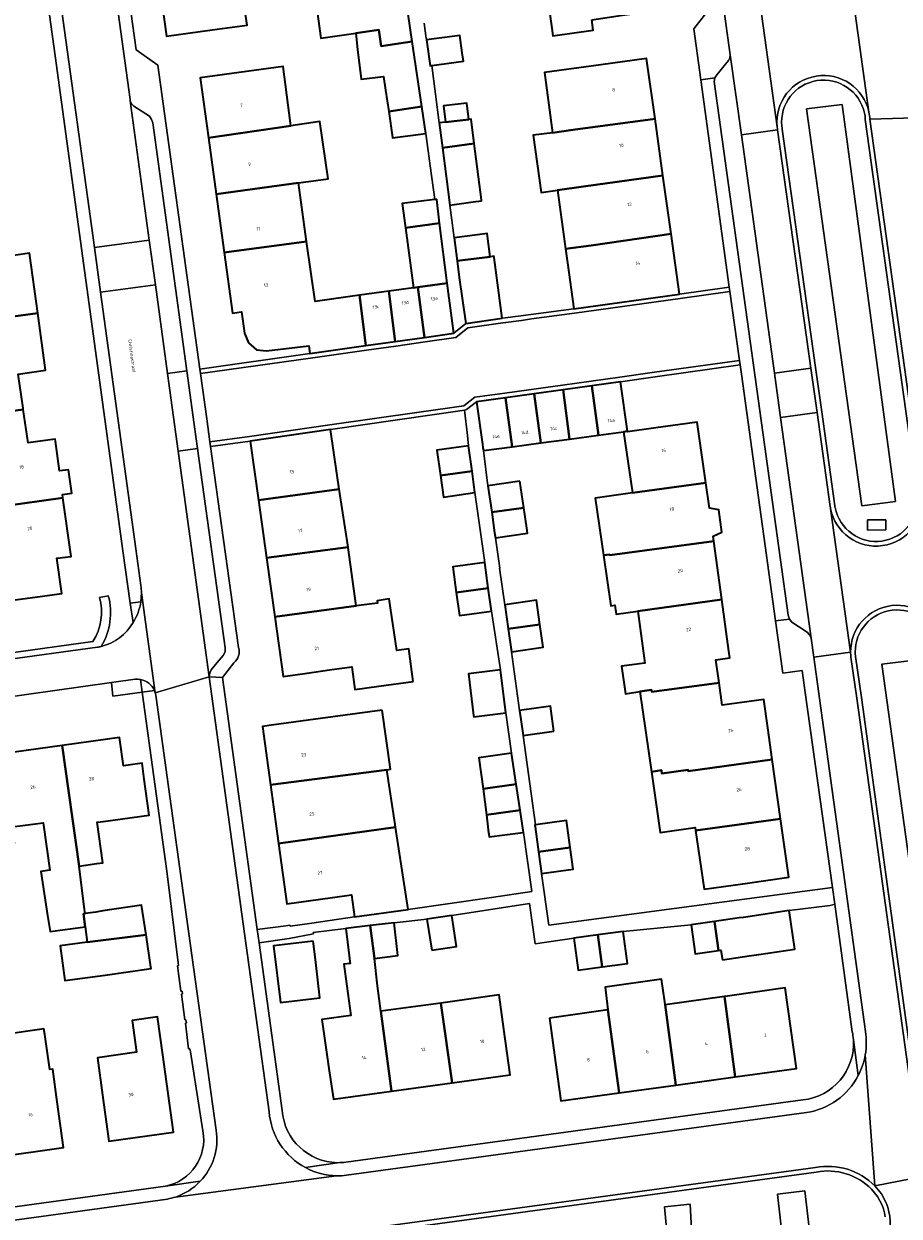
# Model space of a CAD drawing. Header units: metres. Extents: x 201541 to 204988, y 387833 to 394342.
# Tile 160 of 214: x 203321 to 203416, y 391738 to 391866. Entities that reach past the tile are written whole.
import ezdxf
from ezdxf.enums import TextEntityAlignment as Align

# ---------------------------------------------------------------- set-up
doc = ezdxf.new("R2010")
doc.units = ezdxf.units.M
doc.layers.get('Defpoints').update_dxf_attribs({"lineweight": 25})
for name, color, linetype, lineweight in [('B-WE-GR-GROENVOORZIENING-GV', 80, 'Continuous', 18), ('B-WE-IE-TERREINAFSCHEIDING_KUNSTMATIG_MUUR-G', 90, 'IE-TERREINAFSCHEIDING-KUNSTMATIG-DICHT', 18), ('B-WE-OG-BEBOUWING-GV', 7, 'Continuous', 35), ('B-WE-OG-BEBOUWING-T18', 10, 'Continuous', 18), ('B-WE-OG-TERREIN_CULTUURSCHEIDING-GV', 7, 'Continuous', 18), ('B-WE-OG-TERREIN_ERF-GV', 7, 'Continuous', 18), ('B-WE-OG-TERREIN_ONBEGROEID-GV', 7, 'Continuous', 18), ('B-WE-VH-VERHARDING_ASFALT-GV', 252, 'Continuous', 18), ('B-WE-VH-VERHARDING_BETONSTRAATSTEEN-GV', 252, 'Continuous', 18), ('B-WE-VH-VERHARDING_OPEN-GV', 252, 'Continuous', 18), ('B-WE-VH-VERHARDING_TEGEL-GV', 252, 'Continuous', 18)]:
    doc.layers.add(name, color=color, linetype=linetype, lineweight=lineweight)
doc.styles.add('NLCS-ISO-M200-T18', font='NLCS-ISO.ttf', dxfattribs={"height": 0.36})
doc.linetypes.add('IE-TERREINAFSCHEIDING-KUNSTMATIG-DICHT', pattern='A,8,-1,[82,NLCS.SHX,S=0.75,R=90,X=0,Y=0],-1', length=10)

msp = doc.modelspace()

# ---------------------------------------------------------------- linework, layer by layer
at = {"layer": 'B-WE-GR-GROENVOORZIENING-GV'}
for points in [[(203329.37, 391804.378, -0.2145858), (203328.664, 391799.625)], [(203329.569, 391799.075, 0.2028517), (203330.327, 391804.557)], [(203329.147, 391798.989, 0.0200567), (203329.569, 391799.075)], [(203413.081, 391740.826, 0.2477439), (203406.665, 391742.802)], [(203412.182, 391732.073, 0.3519138), (203414.32, 391738.99)]]:
    msp.add_lwpolyline(points, format="xyb", dxfattribs=at)
for points in [[(203330.327, 391804.557), (203329.37, 391804.378)], [(203328.664, 391799.625), (203309.994, 391797.036), (203308.78, 391797.14), (203307.63, 391797.453), (203306.664, 391798.024), (203305.685, 391799.368), (203304.912, 391801.208)], [(203310.295, 391796.378), (203317.623, 391797.409), (203329.147, 391798.989)], [(203406.665, 391742.802), (203343.614, 391734.202), (203343.683, 391733.706)], [(203343.683, 391733.706), (203406.733, 391742.307), (203406.758, 391742.311), (203407.162, 391742.375), (203407.569, 391742.413), (203407.971, 391742.427), (203408.38, 391742.417), (203408.781, 391742.382), (203409.186, 391742.322), (203409.58, 391742.239), (203409.974, 391742.13), (203410.355, 391742), (203410.733, 391741.844), (203411.095, 391741.669), (203411.452, 391741.469), (203411.79, 391741.251), (203412.12, 391741.009), (203412.43, 391740.752), (203412.728, 391740.472), (203413.375, 391739.688), (203413.88, 391738.753), (203414.024, 391738.33), (203414.132, 391737.895), (203414.201, 391737.46)], [(203414.32, 391738.99), (203413.792, 391739.969), (203413.081, 391740.826)]]:
    msp.add_lwpolyline(points, dxfattribs=at)
at = {"layer": 'B-WE-IE-TERREINAFSCHEIDING_KUNSTMATIG_MUUR-G'}
for points in [[(203403.84, 391770.55), (203408.246, 391771.116)], [(203339.187, 391755.308), (203339.137, 391755.631), (203339.002, 391755.636), (203338.645, 391758.402), (203338.753, 391758.43), (203338.714, 391758.749), (203338.59, 391758.758), (203338.225, 391761.535), (203338.321, 391761.566), (203338.29, 391761.847), (203338.153, 391761.852), (203337.808, 391764.591), (203337.909, 391764.603), (203337.88, 391764.899)]]:
    msp.add_lwpolyline(points, dxfattribs=at)
at = {"layer": 'B-WE-OG-BEBOUWING-GV'}
for points in [[(203382.524, 391866.758), (203385.854, 391867.241), (203390.802, 391867.959), (203389.856, 391874.488), (203377.251, 391872.663), (203377.286, 391872.413), (203378.204, 391865.861), (203378.322, 391865.021), (203382.682, 391865.631)], [(203341.552, 391865.659), (203345.313, 391866.179), (203345.142, 391867.368), (203347.339, 391867.671), (203348.542, 391867.844), (203348.511, 391868.062), (203347.806, 391872.965), (203346.521, 391872.78), (203344.407, 391872.476), (203344.361, 391872.796), (203335.687, 391871.715), (203336.619, 391864.977)], [(203363.137, 391864.398), (203362.289, 391870.092), (203352.746, 391868.686), (203353.287, 391864.78), (203357.037, 391865.309), (203359.547, 391865.663), (203359.797, 391863.919)], [(203360.601, 391856.868), (203364.18, 391857.392), (203363.137, 391864.398), (203359.797, 391863.919), (203359.547, 391865.663), (203357.037, 391865.309), (203357.249, 391863.554), (203357.636, 391860.354), (203360.048, 391860.646), (203360.26, 391859.169)], [(203364.689, 391864.587), (203365.07, 391861.799), (203365.27, 391861.826), (203368.671, 391862.291), (203368.546, 391863.205), (203368.291, 391865.079)], [(203341.142, 391854.021), (203350.026, 391855.321), (203349.992, 391855.583), (203349.204, 391861.718), (203345.239, 391861.176), (203340.257, 391860.495)], [(203383.497, 391861.9), (203377.402, 391861.052), (203378.277, 391854.565), (203380.494, 391854.868), (203389.354, 391856.078), (203388.449, 391862.589)], [(203366.716, 391855.712), (203369.236, 391856.003), (203369.032, 391857.771), (203366.512, 391857.48)], [(203364.18, 391857.392), (203360.601, 391856.868), (203361.021, 391854.033), (203361.026, 391853.999), (203364.613, 391854.483)], [(203341.142, 391854.021), (203341.975, 391847.934), (203350.872, 391849.152), (203354.068, 391849.585), (203353.162, 391855.78), (203350.026, 391855.321)], [(203366.41, 391852.945), (203369.829, 391853.412), (203369.492, 391856.032), (203369.236, 391856.003), (203366.716, 391855.712), (203366.064, 391855.637)], [(203390.205, 391849.955), (203389.354, 391856.078), (203380.494, 391854.868), (203378.277, 391854.565), (203376.204, 391854.282), (203377.047, 391848.111), (203378.839, 391848.355), (203381.639, 391848.743)], [(203369.829, 391853.412), (203366.41, 391852.945), (203367.204, 391846.755), (203369.735, 391847.08), (203370.628, 391847.195), (203370.613, 391847.311)], [(203391.082, 391843.647), (203390.205, 391849.955), (203381.639, 391848.743), (203378.839, 391848.355), (203379.692, 391842.029), (203382.453, 391842.37)], [(203341.975, 391847.934), (203342.84, 391841.614), (203351.729, 391842.824), (203350.872, 391849.152)], [(203362.409, 391844.278), (203366.102, 391844.781), (203365.785, 391847.361), (203365.577, 391847.337), (203362.07, 391846.927)], [(203322.714, 391835.082), (203321.824, 391841.536), (203318.853, 391841.131), (203318.355, 391844.79), (203311.482, 391843.833), (203312.03, 391840.056), (203313.643, 391840.289), (203314.118, 391837.009), (203309.989, 391836.41), (203309.01, 391836.268), (203309.261, 391834.536), (203305.949, 391834.055), (203306.126, 391832.833)], [(203366.102, 391844.781), (203362.409, 391844.278), (203363.289, 391837.82), (203363.752, 391837.884), (203366.895, 391838.318)], [(203371.541, 391841.167), (203371.221, 391843.662), (203370.191, 391843.53), (203367.66, 391843.205), (203367.98, 391840.71)], [(203380.587, 391835.555), (203391.986, 391837.142), (203391.082, 391843.647), (203382.453, 391842.37), (203379.692, 391842.029), (203379.897, 391840.507)], [(203351.729, 391842.824), (203342.84, 391841.614), (203343.733, 391835.086), (203344.711, 391835.233), (203345.033, 391832.911), (203345.447, 391831.864), (203346.341, 391831.13), (203347.398, 391830.991), (203351.982, 391831.544), (203352.099, 391830.715), (203358.142, 391831.566), (203357.444, 391837.014), (203355.938, 391836.806), (203352.661, 391836.327)], [(203368.21, 391838.917), (203368.913, 391833.967), (203372.849, 391834.526), (203371.979, 391841.075), (203371.96, 391841.221), (203371.541, 391841.167), (203367.98, 391840.71)], [(203364.479, 391832.459), (203367.648, 391832.905), (203366.895, 391838.318), (203363.752, 391837.884)], [(203358.142, 391831.566), (203361.311, 391832.012), (203360.614, 391837.451), (203357.444, 391837.014)], [(203361.311, 391832.012), (203364.479, 391832.459), (203363.752, 391837.884), (203363.289, 391837.82), (203360.614, 391837.451)], [(203306.126, 391832.833), (203306.314, 391831.536), (203309.591, 391832.011), (203309.812, 391830.482), (203314.94, 391831.226), (203315.507, 391827.916), (203313.713, 391827.66), (203309.652, 391827.099), (203310.125, 391823.671), (203310.187, 391823.224), (203310.657, 391823.285), (203314.22, 391823.747), (203321.14, 391824.673), (203321.121, 391824.804), (203320.589, 391828.501), (203323.565, 391828.911), (203322.714, 391835.082)], [(203376.309, 391826.376), (203377.023, 391821.065), (203380.135, 391821.483), (203379.419, 391826.808)], [(203379.419, 391826.808), (203380.135, 391821.483), (203383.247, 391821.902), (203382.53, 391827.24)], [(203385.629, 391827.671), (203382.53, 391827.24), (203383.247, 391821.902), (203385.95, 391822.265), (203386.374, 391822.324)], [(203370.727, 391820.93), (203370.776, 391820.575), (203370.823, 391820.232), (203373.911, 391820.647), (203373.199, 391825.944), (203370.089, 391825.512)], [(203376.309, 391826.376), (203373.199, 391825.944), (203373.911, 391820.647), (203377.023, 391821.065)], [(203311.662, 391816.12), (203312.056, 391813.306), (203312.065, 391813.243), (203325.431, 391815.121), (203325.376, 391815.501), (203326.406, 391815.649), (203326.045, 391818.164), (203325.066, 391818.028), (203324.614, 391821.241), (203324.582, 391821.47), (203321.66, 391821.062), (203321.14, 391824.673), (203314.22, 391823.747), (203310.657, 391823.285), (203311.178, 391819.576), (203316.604, 391820.337), (203317.09, 391816.865)], [(203386.374, 391822.324), (203385.95, 391822.265), (203386.905, 391815.654), (203394.838, 391816.736), (203393.907, 391823.301), (203389.456, 391822.681), (203386.384, 391822.253)], [(203355.269, 391816.048), (203355.04, 391817.556), (203354.33, 391822.505), (203345.658, 391821.262), (203346.552, 391814.862)], [(203369.21, 391820.76), (203365.796, 391820.286), (203366.178, 391817.532), (203369.593, 391817.997)], [(203366.178, 391817.532), (203366.499, 391815.219), (203369.913, 391815.693), (203369.593, 391817.997)], [(203374.769, 391816.922), (203371.309, 391816.427), (203371.716, 391813.581), (203375.179, 391814.053)], [(203386.905, 391815.654), (203382.88, 391815.105), (203383.777, 391808.924), (203384.449, 391809.021), (203384.464, 391808.92), (203395.684, 391810.448), (203395.611, 391810.976), (203396.57, 391811.433), (203396.235, 391813.842), (203395.227, 391813.996), (203394.838, 391816.736)], [(203356.22, 391809.8), (203355.269, 391816.048), (203346.552, 391814.862), (203347.422, 391808.64)], [(203325.431, 391815.121), (203312.065, 391813.243), (203312.416, 391810.738), (203312.459, 391810.436), (203318.061, 391811.222), (203318.532, 391807.865), (203317.681, 391807.76), (203318.206, 391803.844), (203318.911, 391803.939), (203322.423, 391804.41), (203325.316, 391804.798), (203324.773, 391808.602), (203326.337, 391808.801)], [(203371.716, 391813.581), (203372.036, 391811.349), (203372.114, 391810.804), (203375.573, 391811.298), (203375.495, 391811.844), (203375.179, 391814.053)], [(203396.557, 391804.136), (203395.684, 391810.448), (203384.464, 391808.92), (203384.449, 391809.021), (203383.777, 391808.924), (203384.569, 391803.466), (203385.008, 391803.53), (203385.146, 391802.583), (203387.488, 391802.902)], [(203356.227, 391809.751), (203356.22, 391809.8), (203347.422, 391808.64), (203348.312, 391802.272), (203357.078, 391803.458)], [(203367.894, 391804.922), (203371.352, 391805.39), (203370.976, 391808.163), (203367.518, 391807.694)], [(203367.894, 391804.922), (203368.234, 391802.412), (203371.693, 391802.881), (203371.352, 391805.39)], [(203363.253, 391795.309), (203362.776, 391798.817), (203361.494, 391798.642), (203360.649, 391804.205), (203359.349, 391804.007), (203359.385, 391803.77), (203357.078, 391803.458), (203348.312, 391802.272), (203349.211, 391795.84), (203351.792, 391796.201), (203354.191, 391796.536), (203356.609, 391796.874), (203356.951, 391794.428), (203359.52, 391794.787)], [(203373.505, 391800.999), (203376.923, 391801.464), (203376.549, 391804.063), (203373.135, 391803.572)], [(203389.008, 391794.19), (203396.266, 391795.162), (203395.922, 391797.647), (203397.426, 391797.855), (203397.327, 391798.573), (203396.557, 391804.136), (203387.488, 391802.902), (203388.266, 391797.26), (203385.723, 391796.953), (203386.151, 391793.976), (203387.729, 391794.204), (203388.98, 391794.384)], [(203373.505, 391800.999), (203373.864, 391798.499), (203377.279, 391798.99), (203376.923, 391801.464)], [(203373.232, 391791.898), (203372.678, 391796.537), (203369.221, 391796.124), (203369.759, 391791.613), (203369.775, 391791.485)], [(203396.266, 391795.162), (203389.008, 391794.19), (203388.98, 391794.384), (203387.729, 391794.204), (203388.967, 391785.552), (203390.046, 391785.706), (203390.097, 391785.351), (203392.917, 391785.757), (203392.941, 391785.593), (203402.003, 391786.868), (203401.525, 391790.281), (203401.094, 391793.359), (203396.603, 391792.722)], [(203359.884, 391792.214), (203351.923, 391791.122), (203347.944, 391790.577), (203346.97, 391790.443), (203347.833, 391784.143), (203360.385, 391785.754), (203360.79, 391785.809)], [(203378.441, 391789.922), (203378.062, 391792.639), (203374.72, 391792.172), (203375.102, 391789.455)], [(203315.546, 391784.296), (203316.535, 391777.322), (203320.211, 391777.834), (203319.968, 391779.58), (203323.292, 391780.044), (203324.009, 391774.914), (203323.034, 391774.778), (203323.774, 391770.022), (203324.046, 391768.277), (203327.835, 391768.786), (203327.643, 391770.215), (203327.827, 391770.24), (203327.773, 391770.679), (203327.197, 391775.359), (203325.331, 391788.376), (203318.877, 391787.475), (203319.244, 391784.804)], [(203325.331, 391788.376), (203327.197, 391775.359), (203329.105, 391775.626), (203329.728, 391775.713), (203329.117, 391780.084), (203329.79, 391780.178), (203334.742, 391780.86), (203334.207, 391784.747), (203333.969, 391786.474), (203331.973, 391786.196), (203331.547, 391789.244)], [(203374.368, 391784.192), (203373.873, 391787.553), (203370.337, 391787.032), (203370.812, 391783.703)], [(203388.967, 391785.552), (203389.905, 391778.997), (203393.684, 391779.539), (203393.73, 391779.218), (203402.898, 391780.47), (203402.003, 391786.868), (203392.941, 391785.593), (203392.917, 391785.757), (203390.097, 391785.351), (203390.046, 391785.706)], [(203348.703, 391777.793), (203361.331, 391779.546), (203361.285, 391779.845), (203360.385, 391785.754), (203347.833, 391784.143)], [(203370.812, 391783.703), (203371.148, 391780.909), (203374.778, 391781.413), (203374.368, 391784.192)], [(203371.148, 391780.909), (203371.383, 391778.962), (203371.399, 391778.832), (203371.436, 391778.521), (203374.825, 391778.931), (203375.138, 391778.969), (203374.778, 391781.413)], [(203402.898, 391780.47), (203393.73, 391779.218), (203394.64, 391772.871), (203398.832, 391773.458), (203403.783, 391774.151)], [(203348.703, 391777.793), (203349.594, 391771.289), (203354.53, 391771.965), (203356.579, 391772.246), (203356.905, 391769.868), (203362.685, 391770.659), (203361.331, 391779.546)], [(203376.781, 391776.903), (203380.195, 391777.369), (203379.79, 391780.266), (203376.462, 391779.802), (203376.378, 391779.79), (203376.404, 391779.607)], [(203376.781, 391776.903), (203377.109, 391774.558), (203380.521, 391775.034), (203380.195, 391777.369)], [(203334.406, 391767.93), (203333.926, 391771.135), (203329.732, 391770.507), (203328.981, 391770.395), (203327.827, 391770.24), (203327.643, 391770.215), (203327.835, 391768.786), (203328.058, 391767.124)], [(203396.62, 391765.224), (203399.511, 391765.654), (203400.541, 391765.807), (203404.457, 391766.387), (203403.84, 391770.55), (203398.895, 391769.817), (203398.438, 391769.752), (203395.779, 391769.374), (203396.196, 391766.254), (203396.468, 391766.293)], [(203355.979, 391768.614), (203356.156, 391767.137), (203356.367, 391765.376), (203356.408, 391765.035), (203356.431, 391764.839), (203355.769, 391764.76), (203356.528, 391759.235), (203353.391, 391758.804), (203354.185, 391753.229), (203354.623, 391750.174), (203360.905, 391751.037), (203359.746, 391759.677), (203359.376, 391762.44), (203359.056, 391765.391), (203358.591, 391768.926)], [(203358.591, 391768.926), (203359.056, 391765.391), (203361.603, 391765.695), (203361.179, 391769.236)], [(203365.243, 391766.274), (203367.926, 391766.685), (203367.415, 391770.02), (203364.732, 391769.609)], [(203395.779, 391769.374), (203393.244, 391769.013), (203393.687, 391765.898), (203396.196, 391766.254)], [(203334.406, 391767.93), (203328.058, 391767.124), (203325.146, 391766.733), (203325.649, 391762.984), (203330.003, 391763.568), (203334.948, 391764.308), (203334.93, 391764.426)], [(203383.641, 391764.461), (203383.175, 391767.921), (203380.58, 391767.559), (203381.062, 391764.101)], [(203383.175, 391767.921), (203383.641, 391764.461), (203386.39, 391764.844), (203385.908, 391768.302)], [(203352.444, 391767.262), (203348.181, 391766.75), (203348.916, 391760.622), (203353.179, 391761.133), (203352.722, 391764.939), (203352.511, 391766.7)], [(203384.264, 391759.837), (203385.472, 391750.866), (203391.606, 391751.712), (203390.442, 391760.373), (203390.397, 391760.71), (203390.047, 391763.143), (203383.963, 391762.269)], [(203367.44, 391751.935), (203373.724, 391752.799), (203373.042, 391757.752), (203372.535, 391761.435), (203366.214, 391760.566)], [(203391.606, 391751.712), (203398.021, 391752.597), (203396.861, 391761.281), (203390.442, 391760.373)], [(203398.021, 391752.597), (203404.633, 391753.51), (203403.401, 391762.207), (203400.408, 391761.783), (203397.175, 391761.326), (203396.861, 391761.281)], [(203360.905, 391751.037), (203367.44, 391751.935), (203366.214, 391760.566), (203359.746, 391759.677)], [(203377.95, 391758.938), (203378.501, 391754.951), (203379.185, 391749.998), (203385.472, 391750.866), (203384.264, 391759.837)], [(203336.209, 391754.968), (203335.636, 391759.065), (203332.89, 391758.681), (203333.373, 391755.254), (203329.163, 391754.66), (203329.709, 391750.612), (203330.377, 391745.657), (203337.379, 391746.603)], [(203324.824, 391749.913), (203324.336, 391753.44), (203324.028, 391753.395), (203323.475, 391757.168), (203323.384, 391757.789), (203323.169, 391757.758), (203319.174, 391757.172), (203319.004, 391758.329), (203318.495, 391758.254), (203313.804, 391757.567), (203313.19, 391757.477), (203314.051, 391750.488), (203314.113, 391750.081), (203317.193, 391750.507), (203317.417, 391748.889), (203318.101, 391743.936), (203325.509, 391744.961)]]:
    msp.add_lwpolyline(points, close=True, dxfattribs=at)
at = {"layer": 'B-WE-OG-TERREIN_CULTUURSCHEIDING-GV'}
for points in [[(203412.446, 391856.796, 0.9441273), (203402.543, 391855.215)], [(203411.958, 391856.689, 0.9442702), (203403.041, 391855.265)], [(203403.041, 391855.265, -0.9442702), (203411.958, 391856.689)], [(203412.055, 391855.98, 0.0379504), (203411.958, 391856.689)], [(203411.958, 391856.689, -0.0379504), (203412.055, 391855.98)], [(203412.553, 391856.029, 0.03798), (203412.446, 391856.796)], [(203402.543, 391855.215, 0.0167344), (203402.591, 391854.863)], [(203403.041, 391855.265, 0.0190065), (203403.085, 391854.941)], [(203403.085, 391854.941, -0.0190065), (203403.041, 391855.265)], [(203408.303, 391813.989, 0.9543049), (203418.196, 391815.38)], [(203408.794, 391814.084, 0.9546382), (203417.698, 391815.334)], [(203417.698, 391815.334, -0.9546382), (203408.794, 391814.084)], [(203408.27, 391814.182, 0.0159634), (203408.303, 391813.989)], [(203408.765, 391814.253, 0.0182302), (203408.794, 391814.084)], [(203408.794, 391814.084, -0.0182302), (203408.765, 391814.253)], [(203420.383, 391799.629, 0.8968475), (203410.466, 391798.453)], [(203419.896, 391799.517, 0.8965478), (203410.966, 391798.459)], [(203410.966, 391798.459, -0.8965478), (203419.896, 391799.517)], [(203410.466, 391798.453, 0.0232415), (203410.498, 391797.936)], [(203410.966, 391798.459, 0.0216589), (203410.994, 391797.999)], [(203410.994, 391797.999, -0.0216589), (203410.966, 391798.459)]]:
    msp.add_lwpolyline(points, format="xyb", dxfattribs=at)
for points in [[(203415.328, 391814.717), (203409.547, 391857.618), (203405.719, 391857.139), (203411.669, 391814.274)], [(203415.328, 391814.717), (203411.669, 391814.274), (203405.719, 391857.139), (203409.547, 391857.618)], [(203412.287, 391812.35), (203412.281, 391812.75), (203414.262, 391812.768), (203414.266, 391812.522), (203414.279, 391811.656), (203412.298, 391811.625)], [(203420.074, 391752.349), (203423.742, 391752.668), (203417.682, 391797.646), (203413.854, 391797.168)], [(203420.074, 391752.349), (203413.854, 391797.168), (203417.682, 391797.646), (203423.742, 391752.668)], [(203405.539, 391740.274), (203402.559, 391739.933), (203403.4, 391732.58), (203406.381, 391732.92)], [(203402.559, 391739.933), (203405.539, 391740.274), (203406.381, 391732.92), (203403.4, 391732.58)], [(203392.677, 391736.051), (203390.629, 391735.839), (203390.378, 391738.568), (203393.148, 391738.858), (203393.306, 391736.098), (203398.607, 391736.432), (203398.965, 391731.421), (203392.902, 391731.009)]]:
    msp.add_lwpolyline(points, close=True, dxfattribs=at)
for points in [[(203417.645, 391815.722), (203417.301, 391818.201), (203416.641, 391822.955), (203412.055, 391855.98)], [(203412.055, 391855.98), (203416.641, 391822.955), (203417.301, 391818.201), (203417.645, 391815.722)], [(203418.139, 391815.801), (203417.796, 391818.27), (203417.136, 391823.024), (203412.553, 391856.029)], [(203402.591, 391854.863), (203406.18, 391829.15), (203406.851, 391824.347), (203408.27, 391814.182)], [(203403.085, 391854.941), (203406.675, 391829.219), (203407.346, 391824.416), (203408.765, 391814.253)], [(203408.765, 391814.253), (203407.346, 391824.416), (203406.675, 391829.219), (203403.085, 391854.941)], [(203410.498, 391797.936), (203411.144, 391793.49), (203417.274, 391749.018), (203417.769, 391749.086), (203411.639, 391793.56), (203410.994, 391797.999)], [(203410.994, 391797.999), (203411.639, 391793.56), (203417.769, 391749.086)], [(203414.201, 391737.46), (203414.132, 391737.895), (203414.024, 391738.33), (203413.88, 391738.753), (203413.375, 391739.688), (203412.728, 391740.472), (203412.43, 391740.752), (203412.12, 391741.009), (203411.79, 391741.251), (203411.452, 391741.469), (203411.095, 391741.669), (203410.733, 391741.844), (203410.355, 391742), (203409.974, 391742.13), (203409.58, 391742.239), (203409.186, 391742.322), (203408.781, 391742.382), (203408.38, 391742.417), (203407.971, 391742.427), (203407.569, 391742.413), (203407.162, 391742.375), (203406.758, 391742.311), (203406.733, 391742.307), (203343.683, 391733.706)]]:
    msp.add_lwpolyline(points, dxfattribs=at)
at = {"layer": 'B-WE-OG-TERREIN_ERF-GV'}
for points in [[(203333.005, 391801.676), (203332.707, 391803.753), (203331.897, 391809.389), (203324.579, 391862.858), (203319.187, 391901.945)], [(203330.232, 391885.795), (203333.342, 391863.52), (203335.68, 391861.861), (203340.209, 391829.038), (203352.099, 391830.715), (203351.982, 391831.544), (203347.398, 391830.991), (203346.341, 391831.13), (203345.447, 391831.864), (203345.033, 391832.911), (203344.711, 391835.233), (203343.733, 391835.086), (203342.84, 391841.614), (203341.975, 391847.934), (203341.142, 391854.021), (203340.257, 391860.495), (203345.239, 391861.176), (203349.204, 391861.718), (203349.992, 391855.583), (203350.026, 391855.321), (203353.162, 391855.78), (203354.068, 391849.585), (203350.872, 391849.152), (203351.729, 391842.824), (203352.661, 391836.327), (203355.938, 391836.806), (203357.444, 391837.014), (203360.614, 391837.451), (203363.289, 391837.82), (203362.409, 391844.278), (203362.07, 391846.927), (203365.577, 391847.337), (203365.083, 391850.998), (203364.613, 391854.483), (203361.026, 391853.999), (203361.021, 391854.033), (203360.601, 391856.868), (203360.26, 391859.169), (203360.048, 391860.646), (203357.636, 391860.354), (203357.249, 391863.554), (203357.037, 391865.309), (203353.287, 391864.78), (203352.746, 391868.686)], [(203364.445, 391866.387), (203364.656, 391864.723), (203364.67, 391864.725), (203364.689, 391864.587), (203368.291, 391865.079), (203368.546, 391863.205), (203368.671, 391862.291), (203365.27, 391861.826), (203366.064, 391855.637), (203366.716, 391855.712), (203366.512, 391857.48), (203369.032, 391857.771), (203369.236, 391856.003), (203369.492, 391856.032), (203369.829, 391853.412), (203370.613, 391847.311), (203370.628, 391847.195), (203369.735, 391847.08), (203367.204, 391846.755), (203367.66, 391843.205), (203370.191, 391843.53), (203371.221, 391843.662), (203371.541, 391841.167), (203371.96, 391841.221), (203371.979, 391841.075), (203372.849, 391834.526), (203372.885, 391834.531), (203374.857, 391834.793), (203375.961, 391834.94), (203380.587, 391835.555), (203379.897, 391840.507), (203379.692, 391842.029), (203378.839, 391848.355), (203377.047, 391848.111), (203376.204, 391854.282), (203378.277, 391854.565), (203377.402, 391861.052), (203383.497, 391861.9), (203388.449, 391862.589), (203389.354, 391856.078), (203390.205, 391849.955), (203391.082, 391843.647), (203391.986, 391837.142), (203397.363, 391837.891), (203394.3, 391860.274), (203393.545, 391865.793), (203395.352, 391868.08)], [(203318.853, 391841.131), (203321.824, 391841.536), (203322.714, 391835.082), (203323.565, 391828.911), (203320.589, 391828.501)], [(203321.14, 391824.673), (203321.66, 391821.062), (203324.582, 391821.47), (203324.614, 391821.241), (203325.066, 391818.028), (203326.045, 391818.164), (203326.406, 391815.649), (203325.376, 391815.501), (203325.431, 391815.121), (203326.337, 391808.801), (203324.773, 391808.602), (203325.316, 391804.798), (203322.423, 391804.41), (203318.911, 391803.939)], [(203343.893, 391797.326), (203342.644, 391795.74), (203346.395, 391768.506), (203349.506, 391768.922), (203349.943, 391768.992), (203349.958, 391768.851), (203352.292, 391769.192), (203356.905, 391769.868), (203356.579, 391772.246), (203354.53, 391771.965), (203349.594, 391771.289), (203348.703, 391777.793), (203347.833, 391784.143), (203346.97, 391790.443), (203347.944, 391790.577), (203351.923, 391791.122), (203359.884, 391792.214), (203360.79, 391785.809), (203360.385, 391785.754), (203361.285, 391779.845), (203361.331, 391779.546), (203362.685, 391770.659), (203371.705, 391771.976), (203376.058, 391772.612), (203375.138, 391778.969), (203374.825, 391778.931), (203371.436, 391778.521), (203371.399, 391778.832), (203371.383, 391778.962), (203371.148, 391780.909), (203370.812, 391783.703), (203370.337, 391787.032), (203373.873, 391787.553), (203373.232, 391791.898), (203369.775, 391791.485), (203369.759, 391791.613), (203369.221, 391796.124), (203372.678, 391796.537), (203371.693, 391802.881), (203368.234, 391802.412), (203367.894, 391804.922), (203367.518, 391807.694), (203370.976, 391808.163), (203369.913, 391815.693), (203366.499, 391815.219), (203366.178, 391817.532), (203365.796, 391820.286), (203369.21, 391820.76), (203369.119, 391821.866), (203368.791, 391824.59), (203354.33, 391822.505), (203355.04, 391817.556), (203355.269, 391816.048), (203356.22, 391809.8), (203356.227, 391809.751), (203357.078, 391803.458), (203359.385, 391803.77), (203359.349, 391804.007), (203360.649, 391804.205), (203361.494, 391798.642), (203362.776, 391798.817), (203363.253, 391795.309), (203359.52, 391794.787), (203356.951, 391794.428), (203356.609, 391796.874), (203354.191, 391796.536), (203351.792, 391796.201), (203349.211, 391795.84), (203348.312, 391802.272), (203347.422, 391808.64), (203346.552, 391814.862)], [(203346.552, 391814.862), (203345.658, 391821.262), (203341.376, 391820.665), (203344.384, 391798.953)], [(203329.37, 391804.378), (203330.327, 391804.557)], [(203308.78, 391797.14), (203309.994, 391797.036), (203328.664, 391799.625)], [(203340.536, 391746.758), (203339.187, 391755.308), (203339.137, 391755.631), (203339.002, 391755.636), (203338.645, 391758.402), (203338.753, 391758.43), (203338.714, 391758.749), (203338.59, 391758.758), (203338.225, 391761.535), (203338.321, 391761.566), (203338.29, 391761.847), (203338.153, 391761.852), (203337.808, 391764.591), (203337.909, 391764.603), (203337.88, 391764.899), (203336.638, 391774.822), (203333.988, 391794.14), (203330.83, 391793.724), (203330.658, 391795.174), (203318.389, 391793.468)], [(203318.877, 391787.475), (203325.331, 391788.376), (203331.547, 391789.244), (203331.973, 391786.196), (203333.969, 391786.474), (203334.207, 391784.747), (203334.742, 391780.86), (203329.79, 391780.178), (203329.117, 391780.084), (203329.728, 391775.713), (203329.105, 391775.626), (203327.197, 391775.359), (203327.773, 391770.679), (203327.827, 391770.24), (203328.981, 391770.395), (203329.732, 391770.507), (203333.926, 391771.135), (203334.406, 391767.93), (203334.93, 391764.426), (203334.948, 391764.308), (203330.003, 391763.568), (203325.649, 391762.984), (203325.146, 391766.733), (203328.058, 391767.124), (203327.835, 391768.786), (203324.046, 391768.277), (203323.774, 391770.022), (203323.034, 391774.778), (203324.009, 391774.914), (203323.292, 391780.044), (203319.968, 391779.58)], [(203400.541, 391765.807), (203399.511, 391765.654), (203396.62, 391765.224), (203396.468, 391766.293), (203396.196, 391766.254), (203393.687, 391765.898), (203393.244, 391769.013), (203385.908, 391768.302), (203386.39, 391764.844), (203383.641, 391764.461), (203381.062, 391764.101), (203380.58, 391767.559), (203376.396, 391766.975), (203375.817, 391771.307), (203367.415, 391770.02), (203367.926, 391766.685), (203365.243, 391766.274), (203364.732, 391769.609), (203361.179, 391769.236), (203361.603, 391765.695), (203359.056, 391765.391), (203359.376, 391762.44), (203359.746, 391759.677), (203366.214, 391760.566), (203372.535, 391761.435), (203373.042, 391757.752), (203373.724, 391752.799), (203367.44, 391751.935), (203360.905, 391751.037), (203354.623, 391750.174), (203354.185, 391753.229), (203353.391, 391758.804), (203356.528, 391759.235), (203355.769, 391764.76), (203356.431, 391764.839), (203356.408, 391765.035), (203356.367, 391765.376), (203356.156, 391767.137), (203355.979, 391768.614), (203352.454, 391768.192), (203352.474, 391768.029), (203349.864, 391767.546), (203346.602, 391767.067), (203349.104, 391748.948)], [(203410.65, 391757.444), (203408.778, 391771.229), (203408.246, 391771.116), (203403.84, 391770.55), (203404.457, 391766.387), (203400.541, 391765.807)], [(203319.174, 391757.172), (203323.169, 391757.758), (203323.384, 391757.789), (203323.475, 391757.168), (203324.028, 391753.395), (203324.336, 391753.44), (203324.824, 391749.913), (203325.509, 391744.961), (203318.101, 391743.936)], [(203355.977, 391743.381), (203405.304, 391750.105)], [(203279.32, 391732.946), (203298.405, 391735.558), (203336.493, 391740.796)]]:
    msp.add_lwpolyline(points, dxfattribs=at)
for points in [[(203377.251, 391872.663), (203376.403, 391878.719), (203375.195, 391878.544), (203375.185, 391878.616), (203374.519, 391883.206), (203374.243, 391885.109), (203374.495, 391885.146), (203383.078, 391886.391), (203388.026, 391887.109), (203388.944, 391880.779), (203389.856, 391874.488), (203390.802, 391867.959), (203385.854, 391867.241), (203382.524, 391866.758), (203382.682, 391865.631), (203378.322, 391865.021), (203378.204, 391865.861), (203377.286, 391872.413)], [(203345.313, 391866.179), (203341.552, 391865.659), (203336.619, 391864.977), (203335.687, 391871.715), (203334.811, 391878.045), (203333.957, 391884.215), (203338.938, 391884.905), (203342.548, 391885.405), (203343.433, 391879.251), (203343.473, 391878.973), (203344.361, 391872.796), (203344.407, 391872.476), (203346.521, 391872.78), (203347.806, 391872.965), (203348.511, 391868.062), (203348.542, 391867.844), (203347.339, 391867.671), (203345.142, 391867.368)], [(203373.135, 391803.572), (203376.549, 391804.063), (203376.923, 391801.464), (203377.279, 391798.99), (203373.864, 391798.499), (203374.72, 391792.172), (203378.062, 391792.639), (203378.441, 391789.922), (203375.102, 391789.455), (203375.983, 391783.206), (203376.462, 391779.802), (203379.79, 391780.266), (203380.195, 391777.369), (203380.521, 391775.034), (203377.109, 391774.558), (203377.888, 391768.987), (203398.19, 391771.679), (203408.508, 391773.047), (203405.566, 391794.1), (203405.252, 391796.468), (203403.158, 391796.184), (203402.374, 391801.83), (203398.67, 391828.485), (203398.557, 391829.478), (203389.373, 391828.203), (203385.629, 391827.671), (203386.374, 391822.324), (203386.384, 391822.253), (203389.456, 391822.681), (203393.907, 391823.301), (203394.838, 391816.736), (203395.227, 391813.996), (203396.235, 391813.842), (203396.57, 391811.433), (203395.611, 391810.976), (203395.684, 391810.448), (203396.557, 391804.136), (203397.327, 391798.573), (203397.426, 391797.855), (203395.922, 391797.647), (203396.266, 391795.162), (203396.603, 391792.722), (203401.094, 391793.359), (203401.525, 391790.281), (203402.003, 391786.868), (203402.898, 391780.47), (203403.783, 391774.151), (203398.832, 391773.458), (203394.64, 391772.871), (203393.73, 391779.218), (203393.684, 391779.539), (203389.905, 391778.997), (203388.967, 391785.552), (203387.729, 391794.204), (203386.151, 391793.976), (203385.723, 391796.953), (203388.266, 391797.26), (203387.488, 391802.902), (203385.146, 391802.583), (203385.008, 391803.53), (203384.569, 391803.466), (203383.777, 391808.924), (203382.88, 391815.105), (203386.905, 391815.654), (203385.95, 391822.265), (203383.247, 391821.902), (203380.135, 391821.483), (203377.023, 391821.065), (203373.911, 391820.647), (203370.823, 391820.232), (203371.309, 391816.427), (203374.769, 391816.922), (203375.179, 391814.053), (203375.495, 391811.844), (203375.573, 391811.298), (203372.114, 391810.804), (203372.582, 391807.538), (203372.565, 391807.535)], [(203352.511, 391766.7), (203352.722, 391764.939), (203353.179, 391761.133), (203348.916, 391760.622), (203348.181, 391766.75), (203352.444, 391767.262)], [(203404.633, 391753.51), (203398.021, 391752.597), (203391.606, 391751.712), (203385.472, 391750.866), (203379.185, 391749.998), (203378.501, 391754.951), (203377.95, 391758.938), (203384.264, 391759.837), (203383.963, 391762.269), (203390.047, 391763.143), (203390.397, 391760.71), (203390.442, 391760.373), (203396.861, 391761.281), (203397.175, 391761.326), (203400.408, 391761.783), (203403.401, 391762.207)], [(203332.89, 391758.681), (203335.636, 391759.065), (203336.209, 391754.968), (203337.379, 391746.603), (203330.377, 391745.657), (203329.709, 391750.612), (203329.163, 391754.66), (203333.373, 391755.254)]]:
    msp.add_lwpolyline(points, close=True, dxfattribs=at)
for points in [[(203328.664, 391799.625, 0.2145858), (203329.37, 391804.378)], [(203330.327, 391804.557, -0.2028517), (203329.569, 391799.075)], [(203329.569, 391799.075, 0.2065264), (203333.005, 391801.676)], [(203344.384, 391798.953, -0.3156762), (203343.893, 391797.326)], [(203410.767, 391756.583, 0.0355073), (203410.65, 391757.444)], [(203405.304, 391750.105, 0.401982), (203410.767, 391756.583)], [(203349.104, 391748.948, 0.3879533), (203355.056, 391743.326)], [(203336.493, 391740.796, 0.412639), (203340.536, 391746.758)], [(203355.056, 391743.326, 0.0379318), (203355.977, 391743.381)]]:
    msp.add_lwpolyline(points, format="xyb", dxfattribs=at)
at = {"layer": 'B-WE-OG-TERREIN_ONBEGROEID-GV'}
msp.add_lwpolyline([(203390.629, 391735.839), (203392.677, 391736.051), (203392.902, 391731.009), (203398.965, 391731.421), (203398.607, 391736.432), (203393.306, 391736.098), (203393.148, 391738.858), (203390.378, 391738.568)], close=True, dxfattribs=at)
at = {"layer": 'B-WE-VH-VERHARDING_ASFALT-GV'}
for points in [[(203390.657, 391912.234), (203396.714, 391868.44), (203397.476, 391862.99)], [(203320.575, 391902.042), (203325.939, 391863.261), (203328.836, 391842.15), (203334.757, 391842.961), (203332.695, 391858.022), (203332.678, 391858.148), (203327.645, 391894.724), (203326.972, 391899.555), (203326.844, 391900.47), (203326.634, 391901.977)], [(203410.272, 391872.417), (203412.446, 391856.796)], [(203412.446, 391856.796), (203410.272, 391872.417)], [(203400.352, 391871.066), (203402.543, 391855.215)], [(203402.543, 391855.215), (203400.352, 391871.066)], [(203397.476, 391862.99), (203398.675, 391854.321), (203402.591, 391854.863)], [(203418.632, 391856.214), (203412.553, 391856.029), (203417.136, 391823.024), (203423.093, 391823.851), (203418.918, 391853.931), (203418.702, 391855.395)], [(203412.553, 391856.029), (203418.632, 391856.214)], [(203337.874, 391820.185), (203336.728, 391828.562), (203335.417, 391838.137), (203329.498, 391837.328), (203333.298, 391809.637), (203333.845, 391805.66)], [(203408.27, 391814.182), (203406.851, 391824.347), (203402.896, 391823.796), (203406.192, 391799.963), (203406.483, 391797.916), (203410.466, 391798.453)], [(203333.91, 391804.855), (203335.404, 391794.08), (203341.213, 391795.793), (203337.874, 391820.185)], [(203408.303, 391813.989), (203410.466, 391798.453)], [(203410.466, 391798.453), (203408.303, 391813.989)], [(203335.319, 391794.315), (203335.404, 391794.08), (203333.91, 391804.855), (203333.843, 391803.911)], [(203303.098, 391803.379), (203299.145, 391802.826), (203296.174, 391802.41), (203294.076, 391802.116), (203294.47, 391799.145), (203295.636, 391790.342), (203299.137, 391790.823), (203310.545, 391792.39), (203317.74, 391793.379), (203318.389, 391793.468), (203330.658, 391795.174), (203333.222, 391795.531), (203333.511, 391795.549), (203333.8, 391795.513)], [(203329.147, 391798.989), (203317.623, 391797.409), (203310.295, 391796.378)], [(203410.466, 391798.453), (203406.483, 391797.916), (203407.153, 391793.192), (203412.061, 391757.491)], [(203412.053, 391754.988), (203413.081, 391740.826), (203418.267, 391741.826), (203417.427, 391747.778), (203417.274, 391749.018), (203411.144, 391793.49), (203410.498, 391797.936)], [(203347.69, 391748.831), (203344.881, 391769.125), (203341.213, 391795.793), (203335.404, 391794.08)], [(203335.463, 391793.81), (203338.034, 391775.053)], [(203338.034, 391775.053), (203341.966, 391746.85)], [(203413.081, 391740.826), (203412.053, 391754.988)], [(203405.713, 391748.748), (203356.059, 391741.961)], [(203336.73, 391739.397), (203298.656, 391734.168), (203284.647, 391732.248), (203285.489, 391726.273), (203287.462, 391726.543), (203290.881, 391727.009), (203338.464, 391733.499), (203340.588, 391733.789), (203343.614, 391734.202), (203406.665, 391742.802)], [(203354.968, 391741.909), (203337.575, 391739.617)], [(203337.575, 391739.617), (203354.968, 391741.909)]]:
    msp.add_lwpolyline(points, dxfattribs=at)
for points in [[(203402.543, 391855.215, -0.9441273), (203412.446, 391856.796)], [(203412.446, 391856.796, -0.03798), (203412.553, 391856.029)], [(203402.591, 391854.863, -0.0167344), (203402.543, 391855.215)], [(203418.196, 391815.38, -0.9543049), (203408.303, 391813.989)], [(203408.303, 391813.989, -0.0159634), (203408.27, 391814.182)], [(203333.845, 391805.66, -0.0338218), (203333.91, 391804.855)], [(203333.843, 391803.911, -0.1037097), (203333.005, 391801.676)], [(203410.466, 391798.453, -0.8968475), (203420.383, 391799.629)], [(203333.005, 391801.676, -0.2065264), (203329.569, 391799.075)], [(203329.569, 391799.075, -0.0200567), (203329.147, 391798.989)], [(203410.498, 391797.936, -0.0232415), (203410.466, 391798.453)], [(203333.8, 391795.513, -0.2532605), (203335.319, 391794.315)], [(203335.404, 391794.08, -0.0333591), (203335.463, 391793.81)], [(203412.061, 391757.491, -0.0830958), (203412.053, 391754.988)], [(203412.053, 391754.988, -0.0788368), (203411.29, 391752.731)], [(203411.29, 391752.731, -0.2381179), (203405.713, 391748.748)], [(203351.631, 391742.789, -0.2567283), (203347.69, 391748.831)], [(203341.966, 391746.85, -0.2338448), (203340.244, 391741.312)], [(203354.968, 391741.909, -0.1168828), (203351.631, 391742.789)], [(203356.059, 391741.961, -0.0365372), (203354.968, 391741.909)], [(203406.665, 391742.802, -0.2477439), (203413.081, 391740.826)], [(203340.244, 391741.312, -0.1225996), (203337.575, 391739.617)], [(203337.575, 391739.617, -0.0330524), (203336.73, 391739.397)]]:
    msp.add_lwpolyline(points, format="xyb", dxfattribs=at)
for points in [[(203406.18, 391829.15), (203402.591, 391854.863), (203398.675, 391854.321), (203402.232, 391828.6)], [(203397.433, 391837.396), (203392.055, 391836.647), (203380.654, 391835.06), (203376.027, 391834.444), (203374.923, 391834.297), (203372.952, 391834.036), (203372.919, 391834.031), (203369.125, 391833.492), (203367.86, 391832.43), (203364.549, 391831.964), (203361.381, 391831.517), (203358.212, 391831.071), (203352.169, 391830.22), (203340.277, 391828.543), (203340.948, 391823.66), (203341.305, 391821.16), (203345.588, 391821.757), (203354.259, 391823), (203368.702, 391825.082), (203369.89, 391825.989), (203373.13, 391826.439), (203379.35, 391827.303), (203382.461, 391827.735), (203385.559, 391828.166), (203389.303, 391828.698), (203398.487, 391829.973)]]:
    msp.add_lwpolyline(points, close=True, dxfattribs=at)
at = {"layer": 'B-WE-VH-VERHARDING_BETONSTRAATSTEEN-GV'}
for points in [[(203402.232, 391828.6), (203398.675, 391854.321), (203397.476, 391862.99), (203397.436, 391862.652), (203397.282, 391862.35), (203396.02, 391860.807), (203395.803, 391860.48), (203395.803, 391860.479), (203395.751, 391860.091), (203403.727, 391802.446), (203403.863, 391802.037), (203403.863, 391802.036), (203404.122, 391801.692), (203405.767, 391800.629), (203406.046, 391800.338), (203406.192, 391799.963), (203402.896, 391823.796)], [(203333.093, 391857.44), (203332.835, 391857.691), (203332.695, 391858.022), (203334.757, 391842.961), (203335.417, 391838.137), (203336.728, 391828.562), (203338.804, 391828.846), (203335.146, 391855.612), (203334.99, 391855.988), (203334.775, 391856.333)], [(203335.417, 391838.137), (203334.757, 391842.961), (203328.836, 391842.15), (203329.498, 391837.328)], [(203336.728, 391828.562), (203337.874, 391820.185), (203339.956, 391820.471), (203339.596, 391823.055), (203338.804, 391828.846)], [(203406.851, 391824.347), (203406.18, 391829.15), (203402.232, 391828.6), (203402.896, 391823.796)], [(203341.213, 391795.793), (203341.299, 391796.175), (203341.436, 391796.544), (203342.091, 391797.339), (203342.739, 391798.11), (203342.936, 391798.489), (203342.959, 391798.916), (203339.956, 391820.471), (203337.874, 391820.185)], [(203333.8, 391795.513), (203333.511, 391795.549), (203333.222, 391795.531), (203330.658, 391795.174), (203330.83, 391793.724), (203333.988, 391794.14)]]:
    msp.add_lwpolyline(points, close=True, dxfattribs=at)
for points in [[(203333.843, 391803.911), (203332.707, 391803.753)], [(203332.707, 391803.753), (203333.005, 391801.676)], [(203333.8, 391795.513), (203333.988, 391794.14), (203335.319, 391794.315)], [(203419.003, 391740.016), (203418.546, 391740.885), (203418.267, 391741.826), (203413.081, 391740.826), (203413.792, 391739.969), (203414.32, 391738.99)]]:
    msp.add_lwpolyline(points, dxfattribs=at)
for points in [[(203333.005, 391801.676, 0.1037097), (203333.843, 391803.911)], [(203335.319, 391794.315, 0.2532605), (203333.8, 391795.513)], [(203414.32, 391738.99, -0.3519138), (203412.182, 391732.073)]]:
    msp.add_lwpolyline(points, format="xyb", dxfattribs=at)
at = {"layer": 'B-WE-VH-VERHARDING_OPEN-GV'}
for points in [[(203364.479, 391832.459), (203361.311, 391832.012), (203358.142, 391831.566), (203352.099, 391830.715), (203340.209, 391829.038), (203340.277, 391828.543), (203352.169, 391830.22), (203358.212, 391831.071), (203361.381, 391831.517), (203364.549, 391831.964), (203367.86, 391832.43), (203369.125, 391833.492), (203372.919, 391834.031), (203372.952, 391834.036), (203374.923, 391834.297), (203376.027, 391834.444), (203380.654, 391835.06), (203392.055, 391836.647), (203397.433, 391837.396), (203397.363, 391837.891), (203391.986, 391837.142), (203380.587, 391835.555), (203375.961, 391834.94), (203374.857, 391834.793), (203372.885, 391834.531), (203372.849, 391834.526), (203368.913, 391833.967), (203367.648, 391832.905)], [(203379.419, 391826.808), (203382.53, 391827.24), (203385.629, 391827.671), (203389.373, 391828.203), (203398.557, 391829.478), (203398.487, 391829.973), (203389.303, 391828.698), (203385.559, 391828.166), (203382.461, 391827.735), (203379.35, 391827.303), (203373.13, 391826.439), (203369.89, 391825.989), (203368.702, 391825.082), (203354.259, 391823), (203345.588, 391821.757), (203341.305, 391821.16), (203341.376, 391820.665), (203345.658, 391821.262), (203354.33, 391822.505), (203368.791, 391824.59), (203369.003, 391824.683), (203370.089, 391825.512), (203373.199, 391825.944), (203376.309, 391826.376)], [(203414.266, 391812.522), (203414.262, 391812.768), (203412.281, 391812.75), (203412.287, 391812.35), (203412.298, 391811.625), (203414.279, 391811.656)]]:
    msp.add_lwpolyline(points, close=True, dxfattribs=at)
at = {"layer": 'B-WE-VH-VERHARDING_TEGEL-GV'}
for points in [[(203389.264, 391911.823), (203390.188, 391905.258), (203391.545, 391895.613), (203392.17, 391891.172), (203392.415, 391889.575), (203395.352, 391868.08), (203393.545, 391865.793), (203394.3, 391860.274), (203395.803, 391860.48), (203396.02, 391860.807), (203397.282, 391862.35), (203397.436, 391862.652), (203397.476, 391862.99)], [(203397.476, 391862.99), (203396.714, 391868.44), (203390.657, 391912.234)], [(203319.187, 391901.945), (203324.579, 391862.858), (203331.897, 391809.389), (203332.707, 391803.753), (203333.843, 391803.911), (203333.91, 391804.855)], [(203325.939, 391863.261), (203320.575, 391902.042)], [(203344.384, 391798.953), (203341.376, 391820.665), (203341.305, 391821.16), (203340.948, 391823.66), (203340.277, 391828.543), (203340.209, 391829.038), (203335.68, 391861.861), (203333.342, 391863.52), (203330.232, 391885.795), (203330.034, 391887.143), (203330.015, 391887.284), (203328.332, 391899.767), (203326.972, 391899.555), (203327.645, 391894.724), (203332.678, 391858.148), (203332.695, 391858.022)], [(203362.289, 391870.092), (203363.137, 391864.398), (203364.18, 391857.392), (203364.613, 391854.483), (203365.083, 391850.998), (203365.577, 391847.337), (203365.785, 391847.361), (203366.102, 391844.781), (203366.895, 391838.318), (203367.648, 391832.905), (203368.913, 391833.967), (203368.21, 391838.917), (203367.98, 391840.71), (203367.66, 391843.205), (203367.204, 391846.755), (203366.41, 391852.945), (203366.064, 391855.637), (203365.27, 391861.826), (203365.07, 391861.799), (203364.689, 391864.587), (203364.67, 391864.725), (203364.656, 391864.723), (203364.445, 391866.387)], [(203333.845, 391805.66), (203333.298, 391809.637), (203329.498, 391837.328), (203328.836, 391842.15), (203325.939, 391863.261)], [(203332.695, 391858.022), (203332.835, 391857.691), (203333.093, 391857.44), (203334.775, 391856.333), (203334.99, 391855.988), (203335.146, 391855.612), (203338.804, 391828.846), (203339.596, 391823.055), (203339.956, 391820.471), (203342.959, 391798.916), (203342.936, 391798.489), (203342.739, 391798.11), (203342.091, 391797.339), (203341.436, 391796.544), (203341.299, 391796.175), (203341.213, 391795.793), (203342.644, 391795.74), (203343.893, 391797.326)], [(203412.061, 391757.491), (203407.153, 391793.192), (203406.483, 391797.916), (203406.192, 391799.963), (203406.046, 391800.338), (203405.767, 391800.629), (203404.122, 391801.692), (203403.863, 391802.036), (203403.863, 391802.037), (203402.374, 391801.83), (203403.158, 391796.184), (203405.252, 391796.468), (203405.566, 391794.1), (203408.508, 391773.047), (203408.778, 391771.229), (203410.65, 391757.444)], [(203346.395, 391768.506), (203342.644, 391795.74), (203341.213, 391795.793), (203344.881, 391769.125), (203347.69, 391748.831)], [(203335.404, 391794.08), (203335.319, 391794.315), (203333.988, 391794.14), (203336.638, 391774.822), (203337.88, 391764.899), (203337.909, 391764.603), (203337.808, 391764.591), (203338.153, 391761.852), (203338.29, 391761.847), (203338.321, 391761.566), (203338.225, 391761.535), (203338.59, 391758.758), (203338.714, 391758.749), (203338.753, 391758.43), (203338.645, 391758.402), (203339.002, 391755.636), (203339.137, 391755.631), (203339.187, 391755.308), (203340.536, 391746.758)], [(203341.966, 391746.85), (203338.034, 391775.053), (203335.463, 391793.81)], [(203349.104, 391748.948), (203346.602, 391767.067), (203346.395, 391768.506)], [(203410.767, 391756.583), (203411.29, 391752.731)], [(203411.29, 391752.731), (203410.767, 391756.583)], [(203405.304, 391750.105), (203355.977, 391743.381)], [(203356.059, 391741.961), (203405.713, 391748.748)], [(203355.056, 391743.326), (203351.631, 391742.789)], [(203351.631, 391742.789), (203355.056, 391743.326)], [(203340.244, 391741.312), (203336.493, 391740.796), (203298.405, 391735.558), (203279.32, 391732.946)], [(203336.493, 391740.796), (203340.244, 391741.312)], [(203279.448, 391731.533), (203284.647, 391732.248), (203298.656, 391734.168), (203336.73, 391739.397)]]:
    msp.add_lwpolyline(points, dxfattribs=at)
for points in [[(203398.557, 391829.478), (203398.67, 391828.485), (203402.374, 391801.83), (203403.863, 391802.037), (203403.727, 391802.446), (203395.751, 391860.091), (203395.803, 391860.479), (203395.803, 391860.48), (203394.3, 391860.274), (203397.363, 391837.891), (203397.433, 391837.396), (203398.487, 391829.973)], [(203349.864, 391767.546), (203352.474, 391768.029), (203352.454, 391768.192), (203355.979, 391768.614), (203358.591, 391768.926), (203361.179, 391769.236), (203364.732, 391769.609), (203367.415, 391770.02), (203375.817, 391771.307), (203376.396, 391766.975), (203380.58, 391767.559), (203383.175, 391767.921), (203385.908, 391768.302), (203393.244, 391769.013), (203395.779, 391769.374), (203398.438, 391769.752), (203398.895, 391769.817), (203403.84, 391770.55), (203408.246, 391771.116), (203408.778, 391771.229), (203408.508, 391773.047), (203398.19, 391771.679), (203377.888, 391768.987), (203377.109, 391774.558), (203376.781, 391776.903), (203376.404, 391779.607), (203376.378, 391779.79), (203376.462, 391779.802), (203375.983, 391783.206), (203375.102, 391789.455), (203374.72, 391792.172), (203373.864, 391798.499), (203373.505, 391800.999), (203373.135, 391803.572), (203372.565, 391807.535), (203372.582, 391807.538), (203372.114, 391810.804), (203372.036, 391811.349), (203371.716, 391813.581), (203371.309, 391816.427), (203370.823, 391820.232), (203370.776, 391820.575), (203370.727, 391820.93), (203370.089, 391825.512), (203369.003, 391824.683), (203368.791, 391824.59), (203369.119, 391821.866), (203369.21, 391820.76), (203369.593, 391817.997), (203369.913, 391815.693), (203370.976, 391808.163), (203371.352, 391805.39), (203371.693, 391802.881), (203372.678, 391796.537), (203373.232, 391791.898), (203373.873, 391787.553), (203374.368, 391784.192), (203374.778, 391781.413), (203375.138, 391778.969), (203376.058, 391772.612), (203371.705, 391771.976), (203362.685, 391770.659), (203356.905, 391769.868), (203352.292, 391769.192), (203349.958, 391768.851), (203349.943, 391768.992), (203349.506, 391768.922), (203346.395, 391768.506), (203346.602, 391767.067)]]:
    msp.add_lwpolyline(points, close=True, dxfattribs=at)
for points in [[(203333.91, 391804.855, 0.0338218), (203333.845, 391805.66)], [(203343.893, 391797.326, 0.3156762), (203344.384, 391798.953)], [(203335.463, 391793.81, 0.0333591), (203335.404, 391794.08)], [(203410.65, 391757.444, -0.0355073), (203410.767, 391756.583)], [(203412.053, 391754.988, 0.0830958), (203412.061, 391757.491)], [(203410.767, 391756.583, -0.401982), (203405.304, 391750.105)], [(203411.29, 391752.731, 0.0788368), (203412.053, 391754.988)], [(203405.713, 391748.748, 0.2381179), (203411.29, 391752.731)], [(203347.69, 391748.831, 0.2567283), (203351.631, 391742.789)], [(203355.056, 391743.326, -0.3879533), (203349.104, 391748.948)], [(203340.536, 391746.758, -0.412639), (203336.493, 391740.796)], [(203340.244, 391741.312, 0.2338448), (203341.966, 391746.85)], [(203355.977, 391743.381, -0.0379318), (203355.056, 391743.326)], [(203351.631, 391742.789, 0.1168828), (203354.968, 391741.909)], [(203354.968, 391741.909, 0.0365372), (203356.059, 391741.961)], [(203337.575, 391739.617, 0.1225996), (203340.244, 391741.312)], [(203336.73, 391739.397, 0.0330524), (203337.575, 391739.617)]]:
    msp.add_lwpolyline(points, format="xyb", dxfattribs=at)

# ---------------------------------------------------------------- texts
at = {"layer": 'B-WE-OG-BEBOUWING-T18', "style": 'NLCS-ISO-M200-T18'}
for s, rotation, p in [('8', 7.9, (203384.881, 391859.205)), ('7', 7.7, (203344.702, 391857.512)), ('10', 7.9, (203385.717, 391853.191)), ('9', 7.7, (203345.571, 391851.16)), ('12', 7.9, (203386.601, 391846.829)), ('11', 7.7, (203346.526, 391844.181)), ('14', 7.9, (203387.485, 391840.467)), ('13', 7.7, (203347.357, 391838.108)), ('13c', 8, (203359.218, 391835.757)), ('13d', 7.9, (203362.375, 391836.202)), ('13e', 7.9, (203365.522, 391836.645)), ('14c', 7.9, (203378.414, 391822.63)), ('14a', 7.8, (203384.622, 391823.493)), ('14e', 7.9, (203372.194, 391821.766)), ('14d', 7.8, (203375.287, 391822.196)), ('16', 7.8, (203390.289, 391820.261)), ('18', 8, (203320.967, 391818.449)), ('15', 7.9, (203350.161, 391817.941)), ('18', 7.8, (203391.168, 391813.907)), ('20', 8.1, (203321.862, 391811.832)), ('17', 7.9, (203351.049, 391811.585)), ('20', 7.8, (203392.086, 391807.267)), ('19', 7.9, (203351.938, 391805.23)), ('22', 7.8, (203392.966, 391800.906)), ('21', 7.9, (203352.826, 391798.874)), ('24', 7.9, (203397.523, 391790.02)), ('23', 7.8, (203351.428, 391787.374)), ('28', 7.9, (203328.514, 391784.782)), ('26', 7.9, (203322.187, 391783.898)), ('26', 7.9, (203398.42, 391783.61)), ('25', 7.8, (203352.302, 391780.991)), ('28', 7.9, (203399.315, 391777.214)), ('27', 7.8, (203353.177, 391774.606)), ('2', 7.8, (203401.253, 391757.081)), ('10', 7.8, (203370.692, 391756.42)), ('4', 7.8, (203394.891, 391756.203)), ('14', 7.8, (203357.958, 391754.67)), ('12', 7.8, (203364.325, 391755.545)), ('8', 7.8, (203382.167, 391754.448)), ('6', 7.8, (203388.522, 391755.325)), ('30', 7.9, (203332.771, 391750.674)), ('16', 7.8, (203321.945, 391748.506))]:
    msp.add_text(s, height=0.36, rotation=rotation, dxfattribs=at).set_placement(p, align=Align.MIDDLE)
at = {"layer": 'Defpoints', "color": 250, "style": 'NLCS-ISO-M200-T18'}
msp.add_text('Christinastraat', height=0.36, rotation=277.6, dxfattribs=at).set_placement((203332.891, 391830.456), align=Align.MIDDLE)

doc.saveas('drawing.dxf')
